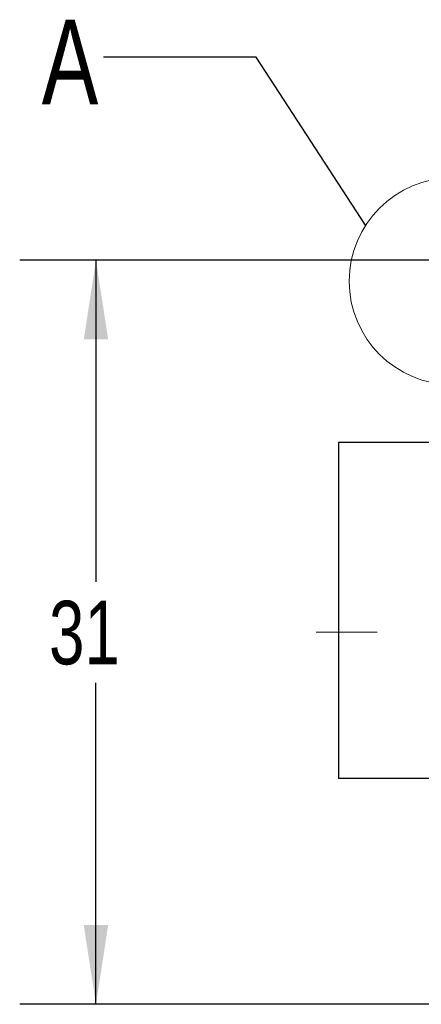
# Paper-space layout 'RJ45 body' of a CAD drawing. Header units: millimetres. Extents: x 5 to 274, y 4 to 211.
# Tile 9 of 21: x 97 to 114, y 146 to 187. Entities that reach past the tile are written whole.
import ezdxf

# ---------------------------------------------------------------- set-up
doc = ezdxf.new("R2010")
doc.units = ezdxf.units.MM
doc.linetypes.add('CENTERX2', pattern=[20.32, 12.7, -2.54, 2.54, -2.54])
doc.layers.add('DIMENSIONS', color=8, linetype='Continuous')
doc.styles.add('SLDTEXTSTYLE0', font='TXT', dxfattribs={"width": 0.75})
doc.dimstyles.new('SLDDIMSTYLE1', dxfattribs={"dimtxt": 2.645833, "dimasz": 3.302, "dimexe": 0, "dimexo": 0.0625, "dimgap": 0.661458, "dimtad": 0, "dimtih": 1, "dimtoh": 1, "dimdec": 0, "dimrnd": 1e-09, "dimzin": 12, "dimdsep": 46, "dimtxsty": 'SLDTEXTSTYLE0', "dimsah": 1, "dimcen": 0.09, "dimadec": 0, "dimazin": 3, "dimtfac": 1, "dimtdec": 0, "dimtofl": 0, "dimtmove": 0, "dimatfit": 3, "dimfxl": 1, "dimfrac": 2, "dimtolj": 1, "dimtzin": 12, "dimarcsym": 0})
doc.dimstyles.new('SLDDIMSTYLE10', dxfattribs={"dimtxt": 0.18, "dimasz": 3.302, "dimexe": 0, "dimexo": 0.0625, "dimgap": 0, "dimtad": 0, "dimtih": 1, "dimtoh": 1, "dimdec": 0, "dimrnd": 1e-09, "dimzin": 0, "dimdsep": 46, "dimtxsty": 'Standard', "dimblk1": 'NONE', "dimblk2": 'NONE', "dimsah": 1, "dimcen": 0.09, "dimadec": 0, "dimazin": 0, "dimtfac": 3.302, "dimtdec": 0, "dimtofl": 0, "dimtmove": 0, "dimatfit": 3, "dimldrblk": 'NONE', "dimfxl": 1, "dimfrac": 2, "dimtolj": 1, "dimtzin": 0, "dimarcsym": 0})

# ---------------------------------------------------------------- blocks, each defined once
blk = doc.blocks.new('_D_22')
at = {"layer": 'DIMENSIONS'}
for p, q in [((116.779, 176.916), (97.284, 176.916)), ((100.459, 176.916), (100.459, 163.518)), ((100.459, 145.916), (100.459, 159.314)), ((116.779, 145.916), (97.284, 145.916))]:
    blk.add_line(p, q, dxfattribs=at)
for points in [[(100.459, 176.916), (99.951, 173.614), (100.967, 173.614)], [(100.459, 145.916), (100.967, 149.218), (99.951, 149.218)]]:
    blk.add_solid(points, dxfattribs=at)
at = {"layer": 'DIMENSIONS', "insert": (98.504, 162.725), "char_height": 2.6458, "attachment_point": 1, "style": 'SLDTEXTSTYLE0'}
blk.add_mtext('31', dxfattribs=at)
blk = doc.blocks.new('_None')

psp = doc.layouts.new('RJ45 body')

# ---------------------------------------------------------------- linework, layer by layer
at = {"color": 7, "linetype": 'Continuous', "lineweight": 25}
for p, q in [((110.5596738, 169.3163894), (110.5596738, 155.3163894)), ((111.5596738, 169.3163894), (110.5596738, 169.3163894)), ((114.5701738, 169.3163894), (111.5596738, 169.3163894)), ((111.5596738, 155.3163894), (110.5596738, 155.3163894)), ((114.5701738, 155.3163894), (111.5596738, 155.3163894))]:
    psp.add_line(p, q, dxfattribs=at)
at = {"color": 7, "linetype": 'CENTERX2', "lineweight": 18}
psp.add_line((127.3991738, 161.4163894), (108.6991738, 161.4163894), dxfattribs=at)
at = {"color": 7, "linetype": 'Continuous', "lineweight": 18}
psp.add_circle((115.3086154, 176.0377271), 4.3081511, dxfattribs=at)

# ---------------------------------------------------------------- texts
at = {"color": 7, "linetype": 'Continuous', "lineweight": 18, "insert": (98.1983746, 186.9327809), "char_height": 3.5277778, "attachment_point": 1, "style": 'SLDTEXTSTYLE0'}
psp.add_mtext('A', dxfattribs=at)

# ---------------------------------------------------------------- dimensions: what is measured, and where the dimension line sits
at = {"layer": 'DIMENSIONS'}
dim = psp.add_linear_dim(base=(100.4589714, 145.9163894), p1=(118.0491738, 176.9163894), p2=(118.0491738, 145.9163894), angle=90, dimstyle='SLDDIMSTYLE1', dxfattribs=at)
dim.commit()
dim.dimension.update_dxf_attribs({"geometry": '_D_22', "text_midpoint": (100.4589714, 161.4163894), "dimtype": 160})

# ---------------------------------------------------------------- leaders
at = {"color": 7, "linetype": 'Continuous', "lineweight": 18, "has_arrowhead": 0}
psp.add_leader([(111.6840916, 178.3664594), (107.1234558, 185.37647), (100.7734558, 185.37647)], dimstyle='SLDDIMSTYLE10', dxfattribs=at)

doc.saveas('drawing.dxf')
